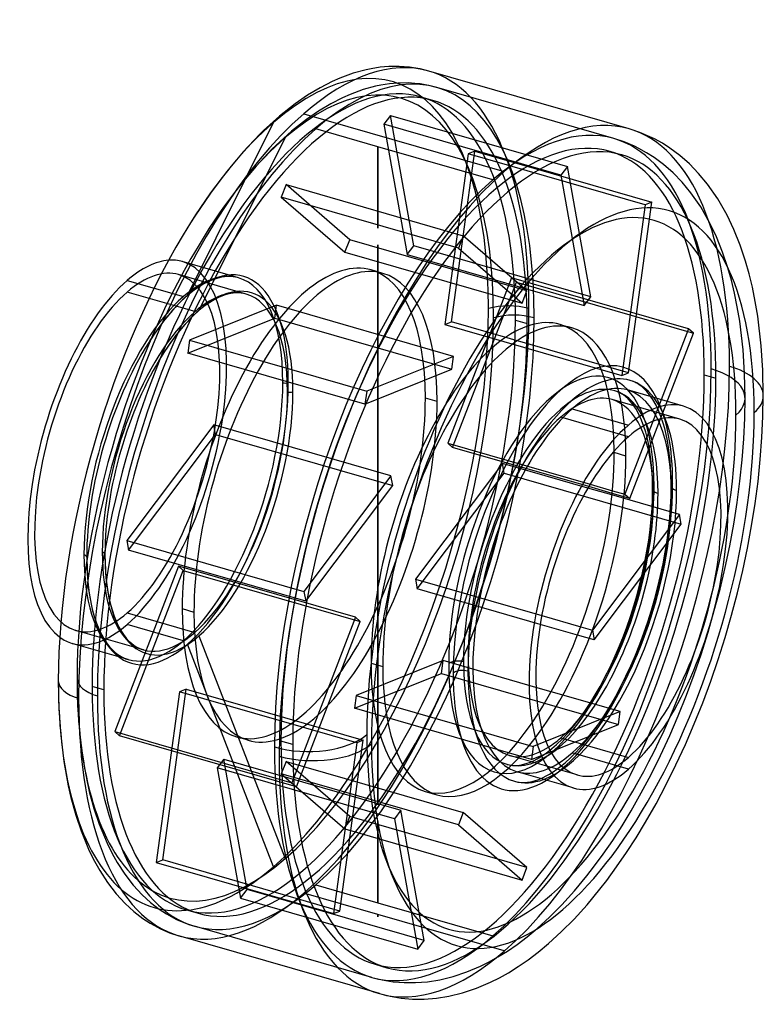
# Model space of a CAD drawing. Header units: millimetres. Extents: x -132 to 143, y -177 to 187.
import ezdxf

# ---------------------------------------------------------------- set-up
doc = ezdxf.new("R2010")
doc.units = ezdxf.units.MM
doc.layers.add('MAIN-1', color=7, linetype='Continuous')
doc.layers.add('MAIN-2', color=7, linetype='Continuous')

msp = doc.modelspace()

# ---------------------------------------------------------------- linework, layer by layer
at = {"layer": 'MAIN-1'}
for p, q in [((-4.36, 168.35), (-9.09, 167.07)), ((-2.44, 168.75), (-4.36, 168.35)), ((0.87, 169.25), (-2.44, 168.75)), ((4.07, 169.53), (0.87, 169.25)), ((7.95, 169.57), (4.07, 169.53)), ((11.69, 169.29), (7.95, 169.57)), ((12.5, 169.19), (11.69, 169.29)), ((15.69, 168.64), (12.5, 169.19)), ((18.81, 167.87), (15.69, 168.64)), ((92.94, 146.47), (18.81, 167.87)), ((-16.9, 163.98), (-21.34, 161.7)), ((-14.07, 165.24), (-16.9, 163.98)), ((-9.09, 167.07), (-14.07, 165.24)), ((-21.34, 161.7), (-25.99, 158.9)), ((-25.99, 158.9), (-30.6, 155.72)), ((-30.6, 155.72), (-36.31, 151.19)), ((-36.31, 151.19), (-42.23, 145.82)), ((-27.37, 152.09), (46.77, 130.69)), ((-42.23, 145.82), (-43.61, 144.46)), ((96.83, 145.18), (92.94, 146.47)), ((-43.61, 144.46), (-49.76, 137.95)), ((100.62, 143.57), (96.83, 145.18)), ((102.33, 142.73), (100.62, 143.57)), ((105.2, 141.14), (102.33, 142.73)), ((108.02, 139.34), (105.2, 141.14)), ((111.65, 136.64), (108.02, 139.34)), ((-49.76, 137.95), (-55.98, 130.53)), ((115.19, 133.53), (111.65, 136.64)), ((118.62, 130), (115.19, 133.53)), ((-55.98, 130.53), (-61.84, 122.74)), ((121.93, 126.01), (118.62, 130)), ((125.65, 120.65), (121.93, 126.01)), ((-61.84, 122.74), (-67.64, 114.21)), ((129.17, 114.5), (125.65, 120.65)), ((-67.64, 114.21), (-69.2, 111.77)), ((131.67, 109.25), (129.17, 114.5)), ((133.98, 103.47), (131.67, 109.25)), ((135.98, 97.49), (133.98, 103.47)), ((137.31, 92.81), (135.98, 97.49)), ((138.5, 87.86), (137.31, 92.81)), ((-92.66, 90.4), (-82.71, 87.53)), ((139.56, 82.64), (138.5, 87.86)), ((140.47, 77.18), (139.56, 82.64)), ((141.74, 66.26), (140.47, 77.18)), ((142.32, 57.22), (141.74, 66.26)), ((142.52, 47.77), (142.32, 57.22)), ((113.05, 43.87), (92.27, 49.87)), ((142.39, 40.1), (142.52, 47.77)), ((71.88, 42.9), (92.66, 36.9)), ((142.03, 32.24), (142.39, 40.1)), ((141.42, 24.21), (142.03, 32.24)), ((91.72, 25.43), (87.39, 26.68)), ((140.57, 16.03), (141.42, 24.21)), ((101.47, 18.55), (101.42, 19.54)), ((101.52, 17.54), (101.47, 18.55)), ((78.5, 14.99), (86.71, 12.62)), ((101.55, 16.52), (101.52, 17.54)), ((101.58, 15.48), (101.55, 16.52)), ((101.59, 14.42), (101.58, 15.48)), ((139.5, 7.89), (140.57, 16.03)), ((86.55, 11.02), (77.66, 13.59)), ((86.61, 11.63), (77.98, 14.12)), ((101.54, 9.75), (101.6, 13.35)), ((101.6, 13.35), (101.59, 14.42)), ((101.37, 6.02), (101.54, 9.75)), ((138.19, -0.33), (139.5, 7.89)), ((101.07, 2.17), (101.37, 6.02)), ((100.66, -1.76), (101.07, 2.17)), ((100.14, -5.71), (100.66, -1.76)), ((136.66, -8.62), (138.19, -0.33)), ((99.5, -9.71), (100.14, -5.71)), ((98.74, -13.76), (99.5, -9.71)), ((134.9, -16.93), (136.66, -8.62)), ((97.88, -17.83), (98.74, -13.76)), ((96.91, -21.89), (97.88, -17.83)), ((132.94, -25.21), (134.9, -16.93)), ((95.83, -25.94), (96.91, -21.89)), ((130.77, -33.47), (132.94, -25.21)), ((94.66, -29.97), (95.83, -25.94)), ((93.39, -33.96), (94.66, -29.97)), ((60.62, -33.56), (75, -37.71)), ((92.02, -37.92), (93.39, -33.96)), ((128.4, -41.68), (130.77, -33.47)), ((73.82, -40.81), (60.06, -36.84)), ((90.57, -41.8), (92.02, -37.92)), ((89.04, -45.6), (90.57, -41.8)), ((125.83, -49.82), (128.4, -41.68)), ((87.43, -49.3), (89.04, -45.6)), ((85.74, -52.94), (87.43, -49.3)), ((123.06, -57.89), (125.83, -49.82)), ((83.99, -56.44), (85.74, -52.94)), ((-118.12, -57.7), (-117.88, -68.1)), ((82.19, -59.8), (83.99, -56.44)), ((120.11, -65.84), (123.06, -57.89)), ((64.07, -61.76), (58.48, -60.15)), ((80.39, -62.93), (82.19, -59.8)), ((78.74, -65.63), (80.39, -62.93)), ((-117.88, -68.1), (-117.2, -77.93)), ((75.39, -70.59), (77.07, -68.17)), ((77.07, -68.17), (78.74, -65.63)), ((117, -73.64), (120.11, -65.84)), ((113.72, -81.27), (117, -73.64)), ((-117.2, -77.93), (-116.03, -87.62)), ((67.64, -78.85), (92.66, -86.07)), ((110.24, -88.81), (113.72, -81.27)), ((-116.03, -87.62), (-114.43, -96.55)), ((106.62, -96.13), (110.24, -88.81)), ((72.28, -97.37), (51.49, -91.37)), ((-114.43, -96.55), (-113.44, -100.88)), ((102.87, -103.2), (106.62, -96.13)), ((-113.44, -100.88), (-111.67, -107.38)), ((99.01, -110), (102.87, -103.2)), ((-111.67, -107.38), (-109.7, -113.29)), ((95.51, -115.78), (99.01, -110)), ((-109.7, -113.29), (-106.68, -120.6)), ((91.93, -121.31), (95.51, -115.78)), ((-106.68, -120.6), (-104.79, -124.42)), ((88.3, -126.59), (91.93, -121.31)), ((-104.79, -124.42), (-102.83, -127.9)), ((84.63, -131.6), (88.3, -126.59)), ((-102.83, -127.9), (-99.97, -132.32)), ((-99.97, -132.32), (-96.72, -136.52)), ((82.1, -134.87), (84.63, -131.6)), ((-96.72, -136.52), (-93.41, -140.13)), ((77.34, -140.62), (82.1, -134.87)), ((-93.41, -140.13), (-90.19, -143.08)), ((72.57, -145.89), (77.34, -140.62)), ((-90.19, -143.08), (-86.9, -145.61)), ((-86.9, -145.61), (-84.21, -147.38)), ((-84.21, -147.38), (-81.47, -148.91)), ((-81.47, -148.91), (-80.33, -149.48)), ((67.82, -150.66), (72.57, -145.89)), ((-80.33, -149.48), (-76.97, -150.92)), ((-76.97, -150.92), (-73.55, -152.07)), ((0.59, -173.47), (-73.55, -152.07)), ((63.13, -154.94), (67.82, -150.66)), ((59.32, -158.1), (63.13, -154.94)), ((55.56, -160.95), (59.32, -158.1)), ((48.27, -165.73), (51.88, -163.48)), ((51.88, -163.48), (55.56, -160.95)), ((44.93, -167.59), (48.27, -165.73)), ((36.47, -171.43), (41.67, -169.22)), ((41.67, -169.22), (44.93, -167.59)), ((0.59, -173.47), (4.56, -174.45)), ((4.56, -174.45), (8.63, -175.11)), ((21.66, -175.12), (26.31, -174.38)), ((26.31, -174.38), (31.31, -173.15)), ((31.31, -173.15), (36.47, -171.43)), ((8.63, -175.11), (12.83, -175.46)), ((12.83, -175.46), (17.14, -175.47)), ((17.14, -175.47), (21.66, -175.12))]:
    msp.add_line(p, q, dxfattribs=at)
for centre, major_axis, ratio, start_param, end_param in [((-27.37, 7.9), (-46.18, -159.97), 0.433013, 3.141574, 3.729595), ((-27.37, 7.9), (-46.18, -159.97), 0.433013, -2.55359, -0.982794), ((46.77, -13.5), (-46.18, -159.97), 0.433013, -3.141486, -2.55359), ((68.42, -19.75), (-39.25, -135.95), 0.433013, 2.158799, 5.300392), ((46.77, -13.5), (-46.18, -159.97), 0.433013, -2.55359, -0.982794), ((-38.62, 11.15), (-44.1, -152.76), 0.433013, -2.158765, -0.982794), ((-92.66, 26.75), (-20.39, -70.62), 0.433013, -2.983821, -2.55359), ((-92.66, 26.75), (-20.39, -70.62), 0.433013, -2.55359, -0.157772), ((68.42, -19.75), (-22.51, -77.99), 0.433013, 2.703237, 3.729595), ((71.88, -20.75), (-21.4, -74.15), 0.433013, -3.141486, -2.55359), ((71.88, -20.75), (-20.39, -70.62), 0.433013, -3.141591, -2.55359), ((71.88, -20.75), (-21.4, -74.15), 0.433013, 2.831748, 3.1417), ((68.42, -19.75), (-22.51, -77.99), 0.433013, -2.55359, -0.982794), ((117.52, 47.77), (-25, 0), 0.5, 2.617994, 3.141557), ((71.88, -20.75), (-21.4, -74.15), 0.433013, -2.55359, -0.982794), ((92.66, -26.75), (-20.39, -70.62), 0.433013, -3.141591, -2.55359), ((92.66, -26.75), (-20.39, -70.62), 0.433013, 0.588003, 3.141594), ((68.42, -19.75), (-39.25, -135.95), 0.433013, -0.982794, 2.158799), ((71.88, -20.75), (-20.39, -70.62), 0.433013, -2.55359, 0.000002), ((92.66, -26.75), (19, 65.81), 0.433013, 0.000002, 0.588003), ((92.66, -26.75), (-20.39, -70.62), 0.433013, -2.55359, 0.000002), ((92.66, -26.75), (19, 65.81), 0.433013, -2.55359, 0.000002), ((67.64, -19.52), (-19, -65.81), 0.433013, 0.588003, 2.686968), ((92.66, -26.75), (19, 65.81), 0.433013, 0.588003, 3.141594), ((46.77, -13.5), (24.93, 86.37), 0.433013, -0.982794, -0.901885), ((42.44, -12.25), (-24.93, -86.37), 0.433013, 0.974916, 2.158799), ((42.44, -12.25), (-24.93, -86.37), 0.433013, 2.158799, 2.166677), ((46.77, -13.5), (24.93, 86.37), 0.433013, -2.239708, -0.982794), ((105.6, 13.35), (4, 0), 0.5, 3.141557, 3.501398), ((31.29, -55.9), (-4, 0), 0.5, -2.094395, -0.523599), ((71.88, -20.75), (-21.4, -74.15), 0.433013, -0.982794, 0.000107), ((-103.12, -57.7), (-15, 0), 0.5, 0, 1.047198), ((68.42, -19.75), (-22.51, -77.99), 0.433013, -0.982794, 0.438355), ((-27.37, 7.9), (-46.18, -159.97), 0.433013, -0.982794, -0.000019), ((67.64, -19.52), (-19, -65.81), 0.433013, 0.454625, 0.588003), ((-23.98, -74.77), (-25, 0), 0.5, 1.047198, 2.617994), ((46.77, -13.5), (-46.18, -159.97), 0.433013, -0.982794, 0), ((92.66, -26.75), (19, 65.81), 0.433013, -3.141591, -2.55359), ((92.66, -26.75), (-20.39, -70.62), 0.433013, 0.000002, 0.588003), ((71.88, -20.75), (-21.4, -74.15), 0.433013, 0.000107, 0.309845), ((46.77, -13.5), (-46.18, -159.97), 0.433013, 0, 0.000107)]:
    msp.add_ellipse(centre, major_axis=major_axis, ratio=ratio, start_param=start_param, end_param=end_param, dxfattribs=at)
at = {"layer": 'MAIN-2'}
for p, q in [((-5.42, 161.01), (-10.28, 159.23)), ((-0.81, 162.26), (-5.42, 161.01)), ((1.07, 162.65), (-0.81, 162.26)), ((4.29, 163.14), (1.07, 162.65)), ((7.42, 163.41), (4.29, 163.14)), ((11.21, 163.45), (7.42, 163.41)), ((14.88, 163.18), (11.21, 163.45)), ((15.67, 163.09), (14.88, 163.18)), ((18.79, 162.55), (15.67, 163.09)), ((21.84, 161.79), (18.79, 162.55)), ((87.31, 142.89), (21.84, 161.79)), ((-13.04, 158), (-17.37, 155.78)), ((-10.28, 159.23), (-13.04, 158)), ((20.37, 157.01), (16.04, 158.26)), ((-21.89, 153.06), (-26.37, 149.96)), ((-17.37, 155.78), (-21.89, 153.06)), ((-26.37, 149.96), (-31.92, 145.57)), ((4.66, 151.45), (2.25, 148.24)), ((13.28, 103.21), (4.66, 151.45)), ((4.66, 151.45), (70.13, 132.55)), ((-70.38, 84.84), (-38.62, 148.85)), ((0, 139.86), (-22.95, 146.49)), ((2.25, 148.24), (10.87, 99.99)), ((67.72, 129.34), (2.25, 148.24)), ((-34.2, 143.24), (-66.14, 79.28)), ((-31.92, 145.57), (-37.66, 140.35)), ((91.12, 141.62), (87.31, 142.89)), ((-39.01, 139.03), (-44.97, 132.71)), ((-37.66, 140.35), (-39.01, 139.03)), ((0, 139.86), (0, 139.86)), ((0, 139.86), (0, 139.86)), ((0, 139.86), (0, 139.86)), ((0, 139.86), (0, 139.86)), ((0, 139.86), (0, 139.86)), ((0, 139.86), (0, 139.86)), ((0, 139.86), (0, 139.86)), ((0, 139.86), (0, 139.86)), ((0, 139.86), (0, 139.86)), ((0, 139.86), (0, 139.86)), ((0, 139.86), (0, 139.86)), ((0, 139.86), (0, 139.86)), ((0, 139.86), (0, 139.86)), ((0, 139.86), (0, 139.86)), ((0, 139.86), (0, 139.86)), ((0, 139.86), (0, 139.86)), ((0, 139.86), (0, 139.86)), ((42.52, 127.59), (0, 139.86)), ((0, 139.86), (0, 109.76)), ((0, 109.76), (0, 139.86)), ((0, 139.86), (0, 139.86)), ((0, 139.86), (0, 139.86)), ((0, 139.86), (0, 139.86)), ((0, 139.86), (0, 139.86)), ((0, 139.86), (0, 139.86)), ((0, 139.86), (0, 139.86)), ((0, 139.86), (0, 139.86)), ((0, 139.86), (0, 139.86)), ((0, 139.86), (0, 139.86)), ((0, 139.86), (0, 139.86)), ((0, 139.86), (0, 139.86)), ((0, 139.86), (0, 139.86)), ((0, 109.76), (0, 139.86)), ((0, 109.76), (0, 139.86)), ((94.85, 140.05), (91.12, 141.62)), ((96.53, 139.22), (94.85, 140.05)), ((99.34, 137.66), (96.53, 139.22)), ((33.41, 137.3), (24.79, 74.12)), ((27.21, 75.09), (35.83, 138.27)), ((35.83, 138.27), (33.41, 137.3)), ((98.88, 118.4), (33.41, 137.3)), ((35.83, 138.27), (101.3, 119.37)), ((85.84, 138.11), (90.17, 136.86)), ((102.11, 135.9), (99.34, 137.66)), ((105.67, 133.24), (102.11, 135.9)), ((-44.97, 132.71), (-51, 125.52)), ((70.13, 132.55), (67.72, 129.34)), ((78.75, 84.31), (70.13, 132.55)), ((109.14, 130.2), (105.67, 133.24)), ((67.72, 129.34), (76.34, 81.09)), ((112.49, 126.75), (109.14, 130.2)), ((-51, 125.52), (-56.69, 117.97)), ((-33.93, 125.84), (-35.69, 121.24)), ((-10.38, 105.44), (-33.93, 125.84)), ((-33.93, 125.84), (31.55, 106.94)), ((115.73, 122.84), (112.49, 126.75)), ((-35.69, 121.24), (-12.15, 100.85)), ((29.78, 102.34), (-35.69, 121.24)), ((119.37, 117.61), (115.73, 122.84)), ((-56.69, 117.97), (-62.31, 109.7)), ((98.88, 118.4), (90.27, 55.22)), ((92.68, 56.19), (101.3, 119.37)), ((101.3, 119.37), (98.88, 118.4)), ((122.8, 111.61), (119.37, 117.61)), ((-62.31, 109.7), (-63.82, 107.33)), ((125.23, 106.5), (122.8, 111.61)), ((31.55, 106.94), (29.78, 102.34)), ((55.09, 86.54), (31.55, 106.94)), ((127.49, 100.87), (125.23, 106.5)), ((-12.15, 100.85), (-10.38, 105.44)), ((55.09, 86.54), (-10.38, 105.44)), ((0, 103.63), (0, -103.63)), ((0, -103.63), (0, 103.63)), ((0, -103.63), (0, 103.63)), ((0, -103.63), (0, 103.63)), ((10.87, 99.99), (13.28, 103.21)), ((78.75, 84.31), (13.28, 103.21)), ((29.78, 102.34), (53.32, 81.95)), ((-12.15, 100.85), (53.32, 81.95)), ((10.87, 99.99), (76.34, 81.09)), ((129.43, 95.05), (127.49, 100.87)), ((-51.49, 91.37), (-72.28, 97.37)), ((130.72, 90.5), (129.43, 95.05)), ((-48.64, 85.34), (-73.67, 92.56)), ((-58.34, 91.47), (-59.89, 91.04)), ((-57.72, 91.59), (-58.34, 91.47)), ((-56.69, 91.75), (-57.72, 91.59)), ((-55.72, 91.83), (-56.69, 91.75)), ((-54.58, 91.85), (-55.72, 91.83)), ((-53.5, 91.77), (-54.58, 91.85)), ((-53.27, 91.74), (-53.5, 91.77)), ((-52.37, 91.58), (-53.27, 91.74)), ((-51.49, 91.37), (-52.37, 91.58)), ((1.9, 93.02), (-2.43, 94.27)), ((49.45, 91.35), (25.91, 30.17)), ((51.22, 89.82), (49.45, 91.35)), ((114.92, 72.45), (49.45, 91.35)), ((-82.71, 87.53), (-71.88, 84.4)), ((-66.05, 88.05), (-67.87, 86.78)), ((-64.27, 89.12), (-66.05, 88.05)), ((-62.63, 89.96), (-64.27, 89.12)), ((-61.62, 90.41), (-62.63, 89.96)), ((-59.89, 91.04), (-61.62, 90.41)), ((27.67, 28.64), (51.22, 89.82)), ((51.22, 89.82), (116.69, 70.92)), ((131.88, 85.7), (130.72, 90.5)), ((-67.64, 78.85), (-92.66, 86.07)), ((-70.21, 84.94), (-72.7, 82.67)), ((-67.87, 86.78), (-70.21, 84.94)), ((-58.94, 84.03), (-60.47, 83.25)), ((-58, 84.45), (-58.94, 84.03)), ((-56.4, 85.04), (-58, 84.45)), ((-54.96, 85.43), (-56.4, 85.04)), ((-54.39, 85.55), (-54.96, 85.43)), ((-53.44, 85.69), (-54.39, 85.55)), ((-52.54, 85.77), (-53.44, 85.69)), ((-51.48, 85.78), (-52.54, 85.77)), ((-50.49, 85.71), (-51.48, 85.78)), ((-50.28, 85.68), (-50.49, 85.71)), ((-49.44, 85.54), (-50.28, 85.68)), ((-48.64, 85.34), (-49.44, 85.54)), ((53.32, 81.95), (55.09, 86.54)), ((76.34, 81.09), (78.75, 84.31)), ((132.91, 80.63), (131.88, 85.7)), ((-73.29, 82.09), (-75.96, 79.26)), ((-72.7, 82.67), (-73.29, 82.09)), ((-37.43, 81.21), (-69.6, 68.28)), ((-63.82, 81.08), (-65.99, 79.36)), ((-62.12, 82.25), (-63.82, 81.08)), ((-60.47, 83.25), (-62.12, 82.25)), ((-38.08, 76.47), (-37.43, 81.21)), ((28.04, 62.31), (-37.43, 81.21)), ((133.79, 75.33), (132.91, 80.63)), ((-75.96, 79.26), (-78.71, 75.98)), ((-68.86, 76.71), (-71.35, 74.07)), ((-68.31, 77.25), (-68.86, 76.71)), ((-65.99, 79.36), (-68.31, 77.25)), ((-78.71, 75.98), (-81.35, 72.47)), ((-71.35, 74.07), (-73.91, 71.01)), ((-70.24, 63.54), (-38.08, 76.47)), ((-38.08, 76.47), (27.39, 57.57)), ((24.79, 74.12), (27.21, 75.09)), ((24.79, 74.12), (90.27, 55.22)), ((92.68, 56.19), (27.21, 75.09)), ((50.88, 75.67), (55.21, 74.42)), ((67.37, 74.12), (71.7, 72.87)), ((135.03, 64.74), (133.79, 75.33)), ((-81.35, 72.47), (-83.99, 68.58)), ((-73.91, 71.01), (-76.37, 67.74)), ((114.92, 72.45), (91.38, 11.27)), ((93.15, 9.74), (116.69, 70.92)), ((116.69, 70.92), (114.92, 72.45)), ((-83.99, 68.58), (-84.71, 67.46)), ((-76.37, 67.74), (-78.84, 64.12)), ((-69.6, 68.28), (-70.24, 63.54)), ((-69.6, 68.28), (-4.12, 49.38)), ((-78.84, 64.12), (-79.5, 63.07)), ((-4.77, 44.64), (-70.24, 63.54)), ((28.04, 62.31), (-4.12, 49.38)), ((27.39, 57.57), (28.04, 62.31)), ((135.58, 55.98), (135.03, 64.74)), ((-4.77, 44.64), (27.39, 57.57)), ((90.27, 55.22), (92.68, 56.19)), ((120.69, 55.52), (125.02, 54.27)), ((135.77, 46.83), (135.58, 55.98)), ((94.13, 53.12), (93.28, 53.4)), ((94.97, 52.76), (94.13, 53.12)), ((95.35, 52.57), (94.97, 52.76)), ((96.01, 52.21), (95.35, 52.57)), ((96.68, 51.78), (96.01, 52.21)), ((97.57, 51.11), (96.68, 51.78)), ((98.5, 50.3), (97.57, 51.11)), ((-4.12, 49.38), (-4.77, 44.64)), ((88.38, 49.31), (87.58, 49.58)), ((89.14, 48.99), (88.38, 49.31)), ((89.51, 48.81), (89.14, 48.99)), ((90.15, 48.45), (89.51, 48.81)), ((90.78, 48.03), (90.15, 48.45)), ((91.65, 47.37), (90.78, 48.03)), ((92.53, 46.57), (91.65, 47.37)), ((99.45, 49.32), (98.5, 50.3)), ((100.44, 48.13), (99.45, 49.32)), ((101.63, 46.41), (100.44, 48.13)), ((21.91, 45.58), (17.58, 46.83)), ((111.66, 39.06), (86.64, 46.29)), ((93.44, 45.61), (92.53, 46.57)), ((94.4, 44.39), (93.44, 45.61)), ((95.58, 42.6), (94.4, 44.39)), ((102.86, 44.27), (101.63, 46.41)), ((103.78, 42.32), (102.86, 44.27)), ((135.65, 39.41), (135.77, 46.83)), ((96.66, 40.61), (95.58, 42.6)), ((97.54, 38.66), (96.66, 40.61)), ((104.69, 40.05), (103.78, 42.32)), ((-60.62, 37), (-92.79, -5.78)), ((-59.98, 33.38), (-60.62, 37)), ((4.85, 18.1), (-60.62, 37)), ((92.66, 32.57), (67.64, 39.8)), ((98.4, 36.35), (97.54, 38.66)), ((105.51, 37.59), (104.69, 40.05)), ((106.08, 35.59), (105.51, 37.59)), ((135.3, 31.79), (135.65, 39.41)), ((-92.14, -9.41), (-59.98, 33.38)), ((-59.98, 33.38), (5.49, 14.48)), ((99.07, 34.22), (98.4, 36.35)), ((99.59, 32.24), (99.07, 34.22)), ((106.6, 33.42), (106.08, 35.59)), ((107.08, 31.08), (106.6, 33.42)), ((25.91, 30.17), (27.67, 28.64)), ((25.91, 30.17), (78.5, 14.99)), ((100.07, 30.09), (99.59, 32.24)), ((100.5, 27.77), (100.07, 30.09)), ((107.49, 28.57), (107.08, 31.08)), ((134.71, 24.02), (135.3, 31.79)), ((77.98, 14.12), (27.67, 28.64)), ((100.99, 24.23), (100.5, 27.77)), ((108.09, 23.42), (107.49, 28.57)), ((46.07, 22.71), (13.9, -20.08)), ((46.72, 19.08), (46.07, 22.71)), ((77.66, 13.59), (46.07, 22.71)), ((101.42, 19.54), (100.99, 24.23)), ((108.37, 19.05), (108.09, 23.42)), ((133.89, 16.11), (134.71, 24.02)), ((14.55, -23.7), (46.72, 19.08)), ((46.72, 19.08), (112.19, 0.18)), ((108.47, 14.4), (108.37, 19.05)), ((4.85, 18.1), (-27.32, -24.68)), ((5.49, 14.48), (4.85, 18.1)), ((132.85, 8.23), (133.89, 16.11)), ((-26.67, -28.31), (5.49, 14.48)), ((111.54, 3.81), (86.55, 11.02)), ((93.15, 9.74), (86.61, 11.63)), ((86.71, 12.62), (91.38, 11.27)), ((91.38, 11.27), (93.15, 9.74)), ((108.41, 10.57), (108.47, 14.4)), ((108.22, 6.61), (108.41, 10.57)), ((131.59, 0.28), (132.85, 8.23)), ((111.54, 3.81), (79.38, -38.98)), ((107.91, 2.53), (108.22, 6.61)), ((112.19, 0.18), (111.54, 3.81)), ((80.02, -42.6), (112.19, 0.18)), ((107.48, -1.65), (107.91, 2.53)), ((130.11, -7.74), (131.59, 0.28)), ((106.93, -5.84), (107.48, -1.65)), ((-92.79, -5.78), (-92.14, -9.41)), ((-92.79, -5.78), (-27.32, -24.68)), ((106.25, -10.09), (106.93, -5.84)), ((-26.67, -28.31), (-92.14, -9.41)), ((105.46, -14.39), (106.25, -10.09)), ((128.41, -15.78), (130.11, -7.74)), ((-107.63, -11.94), (-107.52, -16.69)), ((-100.89, -11), (-100.79, -15.43)), ((104.54, -18.71), (105.46, -14.39)), ((-107.52, -16.69), (-107.22, -21.13)), ((-100.79, -15.43), (-100.5, -19.57)), ((-73.75, -15.34), (-97.29, -76.52)), ((-95.53, -78.05), (-71.98, -16.87)), ((-71.98, -16.87), (-73.75, -15.34)), ((-8.28, -34.24), (-73.75, -15.34)), ((-71.98, -16.87), (-6.51, -35.77)), ((126.51, -23.78), (128.41, -15.78)), ((-107.22, -21.13), (-106.69, -25.45)), ((-100.5, -19.57), (-100.01, -23.6)), ((13.9, -20.08), (14.55, -23.7)), ((13.9, -20.08), (60.62, -33.56)), ((103.52, -23.02), (104.54, -18.71)), ((-106.69, -25.45), (-106, -29.35)), ((-100.01, -23.6), (-99.36, -27.23)), ((-27.32, -24.68), (-26.67, -28.31)), ((60.06, -36.84), (14.55, -23.7)), ((102.39, -27.32), (103.52, -23.02)), ((124.41, -31.77), (126.51, -23.78)), ((-99.36, -27.23), (-98.97, -28.96)), ((-98.97, -28.96), (-98.27, -31.52)), ((101.15, -31.61), (102.39, -27.32)), ((-106, -29.35), (-105.57, -31.21)), ((-105.57, -31.21), (-104.83, -33.95)), ((-98.27, -31.52), (-97.52, -33.78)), ((-92.66, -32.57), (-67.64, -39.8)), ((-72.32, -31.03), (-67.99, -32.28)), ((99.81, -35.85), (101.15, -31.61)), ((122.11, -39.71), (124.41, -31.77)), ((-104.83, -33.95), (-104.01, -36.39)), ((-104.01, -36.39), (-102.81, -39.3)), ((-97.52, -33.78), (-96.4, -36.49)), ((-8.28, -34.24), (-31.82, -95.42)), ((-30.05, -96.95), (-6.51, -35.77)), ((-6.51, -35.77), (-8.28, -34.24)), ((98.37, -40.05), (99.81, -35.85)), ((-86.64, -46.29), (-111.66, -39.06)), ((-102.81, -39.3), (-102.08, -40.77)), ((-96.4, -36.49), (-95.72, -37.86)), ((-95.72, -37.86), (-95.04, -39.07)), ((-95.04, -39.07), (-94.08, -40.55)), ((-71.88, -42.9), (-92.66, -36.9)), ((75, -37.71), (79.38, -38.98)), ((79.38, -38.98), (80.02, -42.6)), ((96.84, -44.18), (98.37, -40.05)), ((119.63, -47.58), (122.11, -39.71)), ((-102.08, -40.77), (-101.35, -42.07)), ((-101.35, -42.07), (-100.32, -43.66)), ((-100.32, -43.66), (-99.2, -45.12)), ((-94.08, -40.55), (-93.05, -41.89)), ((-93.05, -41.89), (-92.03, -43)), ((-92.03, -43), (-91.09, -43.86)), ((-66.14, -41.1), (-34.2, -123.5)), ((80.02, -42.6), (73.82, -40.81)), ((-92.27, -49.87), (-113.05, -43.87)), ((-99.2, -45.12), (-98.11, -46.3)), ((-98.11, -46.3), (-97.09, -47.24)), ((-97.09, -47.24), (-96.09, -48.01)), ((-91.09, -43.86), (-90.17, -44.57)), ((-90.17, -44.57), (-89.43, -45.05)), ((-89.43, -45.05), (-88.7, -45.47)), ((-88.7, -45.47), (-88.4, -45.61)), ((-88.4, -45.61), (-87.52, -45.99)), ((-87.52, -45.99), (-86.64, -46.29)), ((-38.62, -126.55), (-70.38, -44.2)), ((95.22, -48.23), (96.84, -44.18)), ((-96.09, -48.01), (-95.29, -48.53)), ((-95.29, -48.53), (-94.5, -48.98)), ((-94.5, -48.98), (-94.18, -49.14)), ((-94.18, -49.14), (-93.23, -49.55)), ((-93.23, -49.55), (-92.27, -49.87)), ((24.17, -50.24), (-8, -63.17)), ((23.52, -54.98), (24.17, -50.24)), ((58.48, -60.15), (24.17, -50.24)), ((93.53, -52.17), (95.22, -48.23)), ((116.95, -55.39), (119.63, -47.58)), ((-2.51, -51.18), (1.82, -52.43)), ((91.74, -56.05), (93.53, -52.17)), ((-111.2, -56.81), (-110.98, -66.89)), ((-8.64, -67.91), (23.52, -54.98)), ((23.52, -54.98), (88.99, -73.88)), ((89.89, -59.79), (91.74, -56.05)), ((114.1, -63.08), (116.95, -55.39)), ((-101.29, -61.12), (-105.62, -59.87)), ((-73.28, -61.79), (-81.9, -124.97)), ((-79.49, -124), (-70.87, -60.82)), ((-70.87, -60.82), (-73.28, -61.79)), ((-7.81, -80.69), (-73.28, -61.79)), ((-70.87, -60.82), (-5.4, -79.72)), ((89.64, -69.14), (64.07, -61.76)), ((87.99, -63.38), (89.89, -59.79)), ((-8, -63.17), (-8.64, -67.91)), ((-8, -63.17), (57.48, -82.07)), ((86.04, -66.81), (87.99, -63.38)), ((111.09, -70.63), (114.1, -63.08)), ((-110.98, -66.89), (-110.32, -76.42)), ((56.83, -86.81), (-8.64, -67.91)), ((89.64, -69.14), (57.48, -82.07)), ((84.29, -69.69), (86.04, -66.81)), ((88.99, -73.88), (89.64, -69.14)), ((72.52, -74.37), (73.81, -72.72)), ((73.81, -72.72), (75.39, -70.59)), ((80.75, -75.01), (82.53, -72.43)), ((82.53, -72.43), (84.29, -69.69)), ((107.92, -78.01), (111.09, -70.63)), ((-110.32, -76.42), (-109.18, -85.82)), ((56.83, -86.81), (88.99, -73.88)), ((70.23, -77.07), (72.52, -74.37)), ((78.98, -77.42), (80.75, -75.01)), ((-97.29, -76.52), (-95.53, -78.05)), ((-97.29, -76.52), (-31.82, -95.42)), ((-30.05, -96.95), (-95.53, -78.05)), ((-47.97, -79.72), (-52.3, -78.47)), ((-31.48, -81.27), (-35.81, -80.02)), ((-14.01, -142.9), (-5.4, -79.72)), ((-5.4, -79.72), (-7.81, -80.69)), ((66.11, -81.28), (68.14, -79.3)), ((68.14, -79.3), (70.23, -77.07)), ((75.55, -81.67), (77.78, -78.98)), ((77.78, -78.98), (78.98, -77.42)), ((104.55, -85.31), (107.92, -78.01)), ((-7.81, -80.69), (-16.43, -143.87)), ((57.48, -82.07), (56.83, -86.81)), ((62.88, -83.99), (64.37, -82.8)), ((64.37, -82.8), (66.11, -81.28)), ((73.37, -84.08), (75.55, -81.67)), ((-109.18, -85.82), (-107.62, -94.48)), ((-56.94, -86.69), (-59.35, -89.91)), ((-48.32, -134.94), (-56.94, -86.69)), ((-56.94, -86.69), (8.53, -105.59)), ((73.67, -92.56), (48.64, -85.34)), ((56.46, -87.77), (57.86, -87.15)), ((57.86, -87.15), (58.94, -86.58)), ((58.94, -86.58), (60.14, -85.88)), ((60.14, -85.88), (61.47, -85.01)), ((61.47, -85.01), (62.88, -83.99)), ((69.26, -88.03), (71.27, -86.19)), ((71.27, -86.19), (73.37, -84.08)), ((92.66, -90.4), (71.88, -84.4)), ((101.05, -92.39), (104.55, -85.31)), ((-59.35, -89.91), (-50.73, -138.15)), ((6.12, -108.81), (-59.35, -89.91)), ((-33.93, -87.55), (-35.69, -92.14)), ((-10.38, -107.94), (-33.93, -87.55)), ((-33.93, -87.55), (31.55, -106.45)), ((47.69, -88.63), (48.51, -88.83)), ((48.51, -88.83), (49.37, -88.97)), ((49.37, -88.97), (50.28, -89.03)), ((50.28, -89.03), (51.25, -89.02)), ((51.25, -89.02), (52.33, -88.92)), ((52.33, -88.92), (53.52, -88.71)), ((53.52, -88.71), (54.9, -88.34)), ((54.9, -88.34), (56.46, -87.77)), ((64.77, -91.44), (66.19, -90.47)), ((66.19, -90.47), (67.68, -89.33)), ((67.68, -89.33), (69.26, -88.03)), ((-107.62, -94.48), (-106.67, -98.68)), ((-35.69, -92.14), (-12.15, -112.54)), ((29.78, -111.04), (-35.69, -92.14)), ((57.93, -94.72), (59.48, -94.2)), ((59.48, -94.2), (61.15, -93.49)), ((61.15, -93.49), (62.25, -92.94)), ((62.25, -92.94), (63.44, -92.27)), ((63.44, -92.27), (64.77, -91.44)), ((97.42, -99.23), (101.05, -92.39)), ((-31.82, -95.42), (-30.05, -96.95)), ((50.48, -94.9), (51.34, -95.11)), ((51.34, -95.11), (52.24, -95.26)), ((52.24, -95.26), (53.19, -95.34)), ((53.19, -95.34), (54.21, -95.34)), ((54.21, -95.34), (55.32, -95.25)), ((55.32, -95.25), (56.54, -95.06)), ((56.54, -95.06), (57.93, -94.72)), ((-106.67, -98.68), (-104.95, -104.99)), ((17.5, -98.62), (21.83, -99.87)), ((93.68, -105.81), (97.42, -99.23)), ((-104.95, -104.99), (-103.03, -110.74)), ((8.53, -105.59), (6.12, -108.81)), ((17.15, -153.84), (8.53, -105.59)), ((-12.15, -112.54), (-10.38, -107.94)), ((55.09, -126.84), (-10.38, -107.94)), ((6.12, -108.81), (14.74, -157.05)), ((31.55, -106.45), (29.78, -111.04)), ((55.09, -126.84), (31.55, -106.45)), ((90.29, -111.41), (93.68, -105.81)), ((-103.03, -110.74), (-100.09, -117.85)), ((-12.15, -112.54), (53.32, -131.44)), ((0, -109.76), (0, -139.86)), ((0, -139.86), (0, -109.76)), ((0, -139.86), (0, -109.76)), ((0, -139.86), (0, -109.76)), ((29.78, -111.04), (53.32, -131.44)), ((86.83, -116.77), (90.29, -111.41)), ((-100.09, -117.85), (-98.25, -121.56)), ((83.31, -121.88), (86.83, -116.77)), ((-98.25, -121.56), (-96.35, -124.95)), ((79.75, -126.73), (83.31, -121.88)), ((-96.35, -124.95), (-93.56, -129.25)), ((-81.9, -124.97), (-79.49, -124)), ((-81.9, -124.97), (-16.43, -143.87)), ((-14.01, -142.9), (-79.49, -124)), ((53.32, -131.44), (55.09, -126.84)), ((77.3, -129.9), (79.75, -126.73)), ((-93.56, -129.25), (-90.4, -133.35)), ((72.68, -135.48), (77.3, -129.9)), ((-90.4, -133.35), (-87.16, -136.87)), ((-22.95, -133.24), (0, -139.86)), ((-87.16, -136.87), (-84.01, -139.75)), ((-50.73, -138.15), (-48.32, -134.94)), ((-50.73, -138.15), (14.74, -157.05)), ((17.15, -153.84), (-48.32, -134.94)), ((0, -144.19), (-27.37, -136.29)), ((68.05, -140.59), (72.68, -135.48)), ((-84.01, -139.75), (-80.81, -142.23)), ((0, -139.86), (42.52, -152.14)), ((0, -139.86), (0, -139.86)), ((0, -139.86), (0, -139.86)), ((0, -139.86), (0, -139.86)), ((0, -139.86), (0, -139.86)), ((0, -139.86), (0, -139.86)), ((0, -139.86), (0, -139.86)), ((0, -139.86), (0, -139.86)), ((0, -139.86), (0, -139.86)), ((0, -139.86), (0, -139.86)), ((0, -139.86), (0, -139.86)), ((0, -139.86), (0, -139.86)), ((0, -139.86), (0, -139.86)), ((0, -139.86), (0, -139.86)), ((0, -139.86), (0, -139.86)), ((0, -139.86), (0, -139.86)), ((0, -139.86), (0, -139.86)), ((0, -139.86), (0, -139.86)), ((0, -139.86), (0, -139.86)), ((0, -139.86), (0, -139.86)), ((0, -139.86), (0, -139.86)), ((0, -139.86), (0, -139.86)), ((0, -139.86), (0, -139.86)), ((0, -139.86), (0, -139.86)), ((0, -139.86), (0, -139.86)), ((0, -139.86), (0, -139.86)), ((0, -139.86), (0, -139.86)), ((0, -139.86), (0, -139.86)), ((0, -139.86), (0, -139.86)), ((0, -139.86), (0, -139.86)), ((63.45, -145.23), (68.05, -140.59)), ((-80.81, -142.23), (-78.17, -143.95)), ((-78.17, -143.95), (-75.49, -145.45)), ((-75.49, -145.45), (-74.38, -146.01)), ((-66.44, -143.71), (-70.77, -142.46)), ((-16.43, -143.87), (-14.01, -142.9)), ((0, -144.19), (0, -144.19)), ((0, -144.19), (0, -144.19)), ((0, -144.19), (0, -144.19)), ((0, -144.19), (0, -144.19)), ((0, -144.19), (0, -144.19)), ((0, -144.19), (0, -144.19)), ((0, -144.19), (0, -144.19)), ((0, -144.19), (0, -144.19)), ((0, -144.19), (0, -144.19)), ((0, -144.19), (0, -144.19)), ((0, -144.19), (0, -144.19)), ((0, -144.19), (0, -144.19)), ((0, -144.19), (0, -144.19)), ((0, -144.19), (0, -144.19)), ((0, -144.19), (0, -144.19)), ((0, -144.19), (0, -144.19)), ((46.77, -157.69), (0, -144.19)), ((0, -144.19), (0, -145.06)), ((0, -145.06), (0, -144.19)), ((0, -144.19), (0, -144.19)), ((0, -144.19), (0, -144.19)), ((0, -144.19), (0, -144.19)), ((0, -144.19), (0, -144.19)), ((0, -144.19), (0, -144.19)), ((0, -144.19), (0, -144.19)), ((0, -144.19), (0, -144.19)), ((0, -144.19), (0, -144.19)), ((0, -144.19), (0, -144.19)), ((0, -144.19), (0, -144.19)), ((0, -144.19), (0, -144.19)), ((0, -144.19), (0, -144.19)), ((0, -145.06), (0, -144.19)), ((0, -145.06), (0, -144.19)), ((58.89, -149.39), (63.45, -145.23)), ((-74.38, -146.01), (-71.09, -147.42)), ((-71.09, -147.42), (-67.74, -148.54)), ((-2.27, -167.44), (-67.74, -148.54)), ((51.53, -155.23), (55.18, -152.46)), ((55.18, -152.46), (58.89, -149.39)), ((14.74, -157.05), (17.15, -153.84)), ((47.94, -157.7), (51.53, -155.23)), ((41.17, -161.7), (44.43, -159.88)), ((44.43, -159.88), (47.94, -157.7)), ((-0.97, -162.61), (3.36, -163.86)), ((32.9, -165.45), (37.98, -163.3)), ((37.98, -163.3), (41.17, -161.7)), ((-2.26, -167.44), (1.63, -168.4)), ((22.96, -168.33), (27.85, -167.14)), ((27.85, -167.14), (32.9, -165.45)), ((1.63, -168.4), (5.62, -169.05)), ((5.62, -169.05), (9.75, -169.39)), ((9.75, -169.39), (13.98, -169.4)), ((13.98, -169.4), (18.4, -169.06)), ((18.4, -169.06), (22.96, -168.33))]:
    msp.add_line(p, q, dxfattribs=at)
for centre, major_axis, ratio, start_param, end_param in [((-38.62, 11.15), (-44.1, -152.76), 0.433013, 2.158799, 3.729595), ((-22.95, 6.62), (-44.79, -155.16), 0.433013, 2.158799, 3.729595), ((-34.2, 9.87), (-42.71, -147.96), 0.433013, 2.158799, 3.729595), ((-27.37, 7.9), (-46.18, -159.97), 0.433013, 2.158799, 3.141574), ((-27.37, 7.9), (43.41, 150.36), 0.433013, 0, 2.158799), ((-23.04, 6.65), (-43.41, -150.36), 0.433013, -3.141592, -0.982794), ((-27.37, 7.9), (43.41, 150.36), 0.433013, -0.982794, 0), ((-23.04, 6.65), (-43.41, -150.36), 0.433013, 2.158799, 3.141593), ((-22.95, 6.62), (-44.79, -155.16), 0.433013, -2.55359, -0.982794), ((-38.62, 11.15), (-44.1, -152.76), 0.433013, -2.55359, -2.158765), ((42.52, -12.28), (-44.79, -155.16), 0.433013, -3.141486, -2.55359), ((46.77, -13.5), (-46.18, -159.97), 0.433013, 3.141558, 3.1417), ((46.77, -13.5), (-46.18, -159.97), 0.433013, 2.158799, 3.141558), ((-34.2, 9.87), (-42.71, -147.96), 0.433013, -2.55359, -2.158765), ((42.44, -12.25), (43.41, 150.36), 0.433013, 0, 2.158799), ((46.77, -13.5), (-43.41, -150.36), 0.433013, -3.141592, -0.982794), ((42.52, -12.28), (-44.79, -155.16), 0.433013, 3.141558, 3.1417), ((42.52, -12.28), (-44.79, -155.16), 0.433013, 2.158799, 3.141558), ((42.44, -12.25), (43.41, 150.36), 0.433013, -0.982794, 0), ((46.77, -13.5), (-43.41, -150.36), 0.433013, 2.158799, 3.141593), ((64.17, -18.52), (-37.86, -131.14), 0.433013, 2.158799, 5.300392), ((42.52, -12.28), (-44.79, -155.16), 0.433013, -2.55359, -0.982794), ((0, 109.76), (-0.000995, 0.000455), 0.208712, -2.522931, 0.618662), ((0, 109.76), (-0.000995, 0.000455), 0.208712, 0.618662, 3.760254), ((-34.2, 9.87), (-42.71, -147.96), 0.433013, -2.158765, -0.982794), ((-70.38, 20.32), (-20.66, -71.58), 0.433013, 2.158799, 3.729595), ((0, 103.63), (-0.000995, 0.000455), 0.208712, -2.522931, 0.618662), ((0, 103.63), (-0.000995, 0.000455), 0.208712, 0.618662, 3.760254), ((-92.66, 26.75), (-20.39, -70.62), 0.433013, 0.588003, 3.141594), ((-92.66, 26.75), (-20.39, -70.62), 0.433013, -3.141591, -2.983821), ((-27.37, 7.9), (-24.93, -86.37), 0.433013, -3.141592, -0.982794), ((-23.04, 6.65), (24.93, 86.37), 0.433013, 0, 2.158799), ((-66.14, 19.09), (-19.28, -66.77), 0.433013, 2.158799, 3.729595), ((-92.66, 26.75), (-19, -65.81), 0.433013, -3.141591, -2.55359), ((-92.66, 26.75), (-19, -65.81), 0.433013, 0.588003, 3.141594), ((-71.88, 20.75), (-20.39, -70.62), 0.433013, -3.141591, -2.55359), ((-71.88, 20.75), (-20.39, -70.62), 0.433013, 2.158799, 3.141574), ((-27.37, 7.9), (-24.93, -86.37), 0.433013, 2.158799, 3.141593), ((-23.04, 6.65), (24.93, 86.37), 0.433013, -0.982794, 0), ((-92.66, 26.75), (-19, -65.81), 0.433013, -2.55359, 0.000002), ((-71.88, 20.75), (-20.39, -70.62), 0.433013, -2.55359, -0.982794), ((-70.38, 20.32), (-20.66, -71.58), 0.433013, -2.55359, -2.158765), ((-67.64, 19.52), (-19, -65.81), 0.433013, -3.141591, -2.55359), ((-67.64, 19.52), (-19, -65.81), 0.433013, 2.158799, 3.141574), ((48.38, 73.5), (-15, 0), 0.5, -2.094395, -1.047198), ((-67.64, 19.52), (-19, -65.81), 0.433013, -2.55359, -0.982794), ((-66.14, 19.09), (-19.28, -66.77), 0.433013, -2.55359, -2.158765), ((-38.62, 11.15), (-44.1, -152.76), 0.433013, 0.588003, 2.158799), ((-34.2, 9.87), (-42.71, -147.96), 0.433013, 0.588003, 2.158799), ((-27.37, 7.9), (-46.18, -159.97), 0.433013, 0.588003, 2.158799), ((-22.95, 6.62), (-44.79, -155.16), 0.433013, 0.588003, 2.158799), ((42.44, -12.25), (-24.93, -86.37), 0.433013, -3.141592, -0.982794), ((46.77, -13.5), (24.93, 86.37), 0.433013, 0, 2.158799), ((50.3, 70.06), (15, 0), 0.5, 1.047198, 2.094395), ((-27.37, 7.9), (43.41, 150.36), 0.433013, -3.141592, -0.982794), ((-23.04, 6.65), (-43.41, -150.36), 0.433013, 0, 2.158799), ((42.44, -12.25), (-24.93, -86.37), 0.433013, 2.166677, 3.141593), ((46.77, -13.5), (24.93, 86.37), 0.433013, -0.901885, 0), ((-70.38, 20.32), (-20.66, -71.58), 0.433013, -2.158765, -0.982794), ((-66.14, 19.09), (-19.28, -66.77), 0.433013, -2.158765, -0.982794), ((64.17, -18.52), (-21.06, -72.95), 0.433013, 2.158799, 3.729595), ((46.77, -13.5), (-46.18, -159.97), 0.433013, 0.588003, 2.158799), ((117.52, 47.77), (-25, 0), 0.5, 3.141557, 4.18879), ((42.44, -12.25), (43.41, 150.36), 0.433013, -3.141592, -0.982794), ((42.52, -12.28), (-44.79, -155.16), 0.433013, 0.588003, 2.158799), ((110.77, 46.83), (25, 0), 0.5, -0.523599, 1.047198), ((-71.88, 20.75), (-20.39, -70.62), 0.433013, 0.588003, 2.158799), ((-70.38, 20.32), (-20.66, -71.58), 0.433013, 0.588003, 2.158799), ((-34.13, 53.44), (-2, 0), 0.5, 1.047198, 2.094395), ((46.77, -13.5), (-43.41, -150.36), 0.433013, 0, 2.158799), ((67.64, -19.52), (-19.95, -69.1), 0.433013, -3.141486, -2.55359), ((-67.64, 19.52), (-19, -65.81), 0.433013, 0.588003, 2.158799), ((-66.14, 19.09), (-19.28, -66.77), 0.433013, 0.588003, 2.158799), ((-32.39, 50.05), (2, 0), 0.5, -2.094395, -1.047198), ((67.64, -19.52), (-19, -65.81), 0.433013, -3.141591, -2.55359), ((71.88, -20.75), (-20.39, -70.62), 0.433013, 0.588003, 3.141594), ((67.64, -19.52), (-19.95, -69.1), 0.433013, 2.158799, 3.1417), ((-27.37, 7.9), (-24.93, -86.37), 0.433013, 0, 2.158799), ((-23.04, 6.65), (24.93, 86.37), 0.433013, -3.141592, -0.982794), ((64.17, -18.52), (-21.06, -72.95), 0.433013, -2.55359, -0.982794), ((67.64, -19.52), (-19, -65.81), 0.433013, 2.686968, 3.141594), ((71.88, -20.75), (-21.4, -74.15), 0.433013, 2.158799, 2.831748), ((68.42, -19.75), (-22.51, -77.99), 0.433013, 2.158799, 2.703237), ((64.17, -18.52), (-37.86, -131.14), 0.433013, -0.982794, 2.158799), ((67.64, -19.52), (-19.95, -69.1), 0.433013, -2.55359, -0.982794), ((67.64, -19.52), (-19, -65.81), 0.433013, -2.55359, 0.000002), ((68.42, -19.75), (-22.51, -77.99), 0.433013, 0.438355, 2.158799), ((112.47, 14.4), (-4, 0), 0.5, -0.523599, 1.047198), ((64.17, -18.52), (-21.06, -72.95), 0.433013, -0.982794, 2.158799), ((67.64, -19.52), (-19.95, -69.1), 0.433013, 0.000107, 2.158799), ((71.88, -20.75), (-21.4, -74.15), 0.433013, 0.309845, 2.158799), ((105.6, 13.35), (4, 0), 0.5, 2.617994, 3.141557), ((105.6, 13.35), (4, 0), 0.5, -2.781788, -2.094395), ((-67.64, 19.52), (-19, -65.81), 0.433013, -0.982794, 0.588003), ((-102.89, -11), (2, 0), 0.5, 0, 1.047198), ((-109.63, -11.94), (-2, 0), 0.5, 3.141593, 4.18879), ((-71.88, 20.75), (-20.39, -70.62), 0.433013, -0.982794, 0.588003), ((-70.38, 20.32), (-20.66, -71.58), 0.433013, -0.982794, 0.588003), ((-66.14, 19.09), (-19.28, -66.77), 0.433013, -0.982794, 0.588003), ((-92.66, 26.75), (-19, -65.81), 0.433013, 0.000002, 0.588003), ((-27.37, 7.9), (-24.93, -86.37), 0.433013, -0.982794, 0), ((-23.04, 6.65), (24.93, 86.37), 0.433013, 2.158799, 3.141593), ((-92.66, 26.75), (-20.39, -70.62), 0.433013, 0.000002, 0.588003), ((-92.66, 26.75), (-20.39, -70.62), 0.433013, -0.157772, 0.000002), ((29.67, -52.4), (4, 0), 0.5, 1.047198, 2.617994), ((67.64, -19.52), (-19.95, -69.1), 0.433013, -0.982794, 0.000107), ((42.44, -12.25), (-24.93, -86.37), 0.433013, -0.982794, 0), ((46.77, -13.5), (24.93, 86.37), 0.433013, 2.158799, 3.141593), ((-38.62, 11.15), (-44.1, -152.76), 0.433013, -0.982794, 0.588003), ((-96.2, -56.81), (15, 0), 0.5, -3.141593, -2.094395), ((-34.2, 9.87), (-42.71, -147.96), 0.433013, -0.982794, 0.588003), ((-27.37, 7.9), (43.41, 150.36), 0.433013, 2.158799, 3.141593), ((-23.04, 6.65), (-43.41, -150.36), 0.433013, -0.982794, 0), ((-22.95, 6.62), (-44.79, -155.16), 0.433013, -0.982794, -0.000019), ((42.44, -12.25), (-24.93, -86.37), 0.433013, 0, 0.974916), ((46.77, -13.5), (24.93, 86.37), 0.433013, -3.141592, -2.239708), ((-25.73, -71.38), (25, 0), 0.5, -2.094395, -0.523599), ((42.44, -12.25), (43.41, 150.36), 0.433013, 2.158799, 3.141593), ((42.52, -12.28), (-44.79, -155.16), 0.433013, -0.982794, 0), ((46.77, -13.5), (-43.41, -150.36), 0.433013, -0.982794, 0), ((67.64, -19.52), (-19, -65.81), 0.433013, 0.000002, 0.454625), ((71.88, -20.75), (-20.39, -70.62), 0.433013, 0.000002, 0.588003), ((0, -103.63), (-0.000995, 0.000455), 0.208712, -2.522931, 0.618662), ((0, -103.63), (-0.000995, 0.000455), 0.208712, 0.618662, 3.760254), ((0, -109.76), (-0.000995, 0.000455), 0.208712, -2.522931, 0.618662), ((0, -109.76), (-0.000995, 0.000455), 0.208712, 0.618662, 3.760254), ((-22.95, 6.62), (-44.79, -155.16), 0.433013, 0, 0.588003), ((-27.37, 7.9), (-46.18, -159.97), 0.433013, 0, 0.588003), ((0, -145.06), (-0.001, 0), 0.5, -0.523599, 2.617994), ((0, -145.06), (-0.001, 0), 0.5, 2.617994, 5.759587), ((42.52, -12.28), (-44.79, -155.16), 0.433013, 0.000107, 0.588003), ((46.77, -13.5), (-46.18, -159.97), 0.433013, 0.000107, 0.588003), ((42.52, -12.28), (-44.79, -155.16), 0.433013, 0, 0.000107)]:
    msp.add_ellipse(centre, major_axis=major_axis, ratio=ratio, start_param=start_param, end_param=end_param, dxfattribs=at)

doc.saveas('drawing.dxf')
